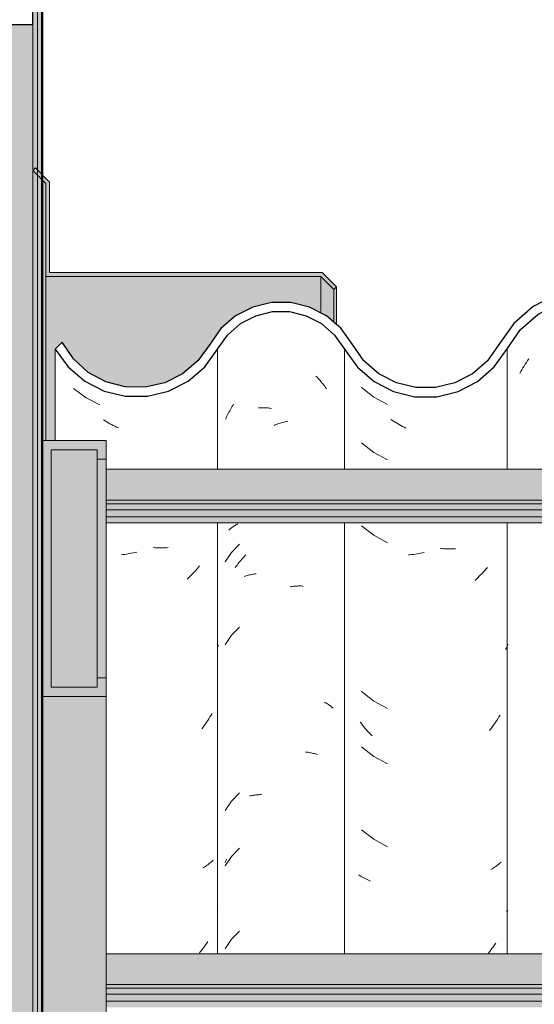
# Model space of a CAD drawing. Header units: metres. Extents: x 9.7 to 43.6, y -0.5 to 5.6.
# Tile 121 of 154: x 32.838 to 33.119, y 3.516 to 4.053. Entities that reach past the tile are written whole.
import ezdxf

# ---------------------------------------------------------------- set-up
doc = ezdxf.new("R2010")
doc.units = ezdxf.units.M
for name, color, linetype, lineweight in [('A-ANNO-DIMS', 7, 'Continuous', 9), ('A-ANNO-DIMS-50', 7, 'Continuous', 9), ('A-DETL-GENF', 7, 'Continuous', 5), ('A-GLAZ-CWMG', 7, 'Continuous', 5), ('A-ROOF', 7, 'Continuous', 5), ('A-ROOF-MCUT', 7, 'Continuous', 15), ('A-ROOF-OTLN', 7, 'Continuous', 5), ('A-ROOF-PATT', 7, 'Continuous', 5), ('A-WALL', 7, 'Continuous', 5), ('A-WALL-PATT', 7, 'Continuous', 5), ('I-WALL', 7, 'Continuous', 5)]:
    doc.layers.add(name, color=color, linetype=linetype, lineweight=lineweight)
doc.layers.add('A-DETL', color=7, linetype='Continuous', lineweight=5, true_color=0x00a600)
doc.styles.add('Arial', font='arial.ttf', dxfattribs={"height": 0.075})
doc.dimstyles.new('Com_linha__ref__contínua__-_Cor_Vermelha_Arial_1_5mm', dxfattribs={"dimscale": 0.3048, "dimtxt": 0.076519, "dimasz": 0.328084, "dimexe": 0.246063, "dimexo": 0.246063, "dimgap": 0.024606, "dimtad": 1, "dimrnd": 0.01, "dimzin": 0, "dimdsep": 46, "dimtxsty": 'Arial', "dimblk1": 'OBLIQUE', "dimblk2": 'OBLIQUE', "dimsah": 1, "dimcen": 0.09, "dimdle": 0.246063, "dimazin": 0, "dimtfac": 1, "dimtdec": 4, "dimtix": 1, "dimtmove": 0, "dimatfit": 3, "dimfxl": 1, "dimtvp": 1, "dimtolj": 1, "dimtzin": 0, "dimarcsym": 2})

# ---------------------------------------------------------------- blocks, each defined once
blk = doc.blocks.new('FP_244-D')
at = {"layer": 'A-GLAZ-CWMG', "color": 9, "true_color": 0xc0c0c0}
for p, q in [((-17.81595, 3.86569), (-17.81531, 3.86666)), ((-17.81531, 3.86666), (-17.81465, 3.86762)), ((-17.81896, 3.86067), (-17.81839, 3.8617)), ((-17.81839, 3.8617), (-17.8178, 3.86272)), ((-17.8178, 3.86272), (-17.8172, 3.86372)), ((-17.8172, 3.86372), (-17.81658, 3.86471)), ((-17.81658, 3.86471), (-17.81595, 3.86569)), ((-17.81952, 3.85964), (-17.81896, 3.86067))]:
    blk.add_line(p, q, dxfattribs=at)
blk = doc.blocks.new('FP_245-D')
at = {"layer": 'A-GLAZ-CWMG', "color": 9, "true_color": 0xc0c0c0}
for p, q in [((-17.90581, 3.85198), (-17.89917, 3.84679)), ((-17.89917, 3.84679), (-17.89175, 3.84275)), ((-17.88894, 3.83396), (-17.88982, 3.83453)), ((-17.88805, 3.8334), (-17.88894, 3.83396)), ((-17.88716, 3.83285), (-17.88805, 3.8334)), ((-17.88627, 3.83232), (-17.88716, 3.83285)), ((-17.88537, 3.83181), (-17.88627, 3.83232)), ((-17.88446, 3.83132), (-17.88537, 3.83181)), ((-17.88355, 3.83084), (-17.88446, 3.83132)), ((-17.88264, 3.83038), (-17.88355, 3.83084)), ((-17.88172, 3.82993), (-17.88264, 3.83038)), ((-17.90581, 3.82184), (-17.89917, 3.81664)), ((-17.89917, 3.81664), (-17.89175, 3.8126)), ((-17.90581, 3.77662), (-17.89917, 3.77143)), ((-17.89917, 3.77143), (-17.89175, 3.76739)), ((-17.86185, 3.7642), (-17.86278, 3.76428)), ((-17.86092, 3.76413), (-17.86185, 3.7642)), ((-17.86, 3.76408), (-17.86092, 3.76413)), ((-17.85908, 3.76405), (-17.86, 3.76408)), ((-17.85545, 3.76408), (-17.85635, 3.76405)), ((-17.85455, 3.76413), (-17.85545, 3.76408)), ((-17.87922, 3.76081), (-17.88015, 3.76073)), ((-17.87829, 3.7609), (-17.87922, 3.76081)), ((-17.87736, 3.76101), (-17.87829, 3.7609)), ((-17.87642, 3.76114), (-17.87736, 3.76101)), ((-17.87548, 3.76129), (-17.87642, 3.76114)), ((-17.87455, 3.76145), (-17.87548, 3.76129)), ((-17.8736, 3.76163), (-17.87455, 3.76145)), ((-17.87266, 3.76183), (-17.8736, 3.76163)), ((-17.87172, 3.76205), (-17.87266, 3.76183)), ((-17.85817, 3.76403), (-17.85908, 3.76405)), ((-17.85726, 3.76403), (-17.85817, 3.76403)), ((-17.85635, 3.76405), (-17.85726, 3.76403)), ((-17.83718, 3.75394), (-17.8379, 3.7531)), ((-17.84241, 3.74831), (-17.8432, 3.74756)), ((-17.84164, 3.74907), (-17.84241, 3.74831)), ((-17.84087, 3.74985), (-17.84164, 3.74907)), ((-17.84011, 3.75064), (-17.84087, 3.74985)), ((-17.83936, 3.75144), (-17.84011, 3.75064)), ((-17.83862, 3.75226), (-17.83936, 3.75144)), ((-17.8379, 3.7531), (-17.83862, 3.75226)), ((-17.8432, 3.74756), (-17.844, 3.74682)), ((-17.8264, 3.71102), (-17.82684, 3.71006)), ((-17.82598, 3.71199), (-17.8264, 3.71102)), ((-17.82684, 3.71006), (-17.82729, 3.70912)), ((-17.90581, 3.6862), (-17.89917, 3.681)), ((-17.89917, 3.681), (-17.89175, 3.67696)), ((-17.83029, 3.67333), (-17.83087, 3.67235)), ((-17.90593, 3.66871), (-17.90661, 3.6696)), ((-17.90524, 3.66784), (-17.90593, 3.66871)), ((-17.90453, 3.66698), (-17.90524, 3.66784)), ((-17.83398, 3.66766), (-17.83464, 3.66675)), ((-17.83333, 3.66857), (-17.83398, 3.66766)), ((-17.8327, 3.6695), (-17.83333, 3.66857)), ((-17.83207, 3.67044), (-17.8327, 3.6695)), ((-17.83147, 3.67139), (-17.83207, 3.67044)), ((-17.83087, 3.67235), (-17.83147, 3.67139)), ((-17.90382, 3.66614), (-17.90453, 3.66698)), ((-17.90309, 3.6653), (-17.90382, 3.66614)), ((-17.90235, 3.66448), (-17.90309, 3.6653)), ((-17.90161, 3.66368), (-17.90235, 3.66448)), ((-17.90085, 3.66289), (-17.90161, 3.66368)), ((-17.90008, 3.66211), (-17.90085, 3.66289)), ((-17.83531, 3.66586), (-17.83599, 3.66498)), ((-17.83464, 3.66675), (-17.83531, 3.66586)), ((-17.90581, 3.65605), (-17.89917, 3.65086)), ((-17.89917, 3.65086), (-17.89175, 3.64682)), ((-17.90581, 3.61084), (-17.89917, 3.60564)), ((-17.89917, 3.60564), (-17.89175, 3.6016)), ((-17.83026, 3.59273), (-17.83084, 3.59223)), ((-17.82969, 3.59323), (-17.83026, 3.59273)), ((-17.8346, 3.5895), (-17.83528, 3.58909)), ((-17.83395, 3.58993), (-17.8346, 3.5895)), ((-17.8333, 3.59037), (-17.83395, 3.58993)), ((-17.83267, 3.59082), (-17.8333, 3.59037)), ((-17.83204, 3.59128), (-17.83267, 3.59082)), ((-17.83144, 3.59175), (-17.83204, 3.59128)), ((-17.83084, 3.59223), (-17.83144, 3.59175)), ((-17.90664, 3.58577), (-17.90731, 3.58619)), ((-17.90596, 3.58536), (-17.90664, 3.58577)), ((-17.90527, 3.58497), (-17.90596, 3.58536)), ((-17.90457, 3.58459), (-17.90527, 3.58497)), ((-17.90385, 3.58422), (-17.90457, 3.58459)), ((-17.90313, 3.58387), (-17.90385, 3.58422)), ((-17.90239, 3.58352), (-17.90313, 3.58387)), ((-17.90164, 3.5832), (-17.90239, 3.58352)), ((-17.90089, 3.58288), (-17.90164, 3.5832)), ((-17.82637, 3.56659), (-17.82677, 3.56611)), ((-17.82598, 3.56707), (-17.82637, 3.56659)), ((-17.83594, 3.54448), (-17.83663, 3.54361)), ((-17.83525, 3.54536), (-17.83594, 3.54448)), ((-17.83458, 3.54626), (-17.83525, 3.54536)), ((-17.83392, 3.54716), (-17.83458, 3.54626)), ((-17.83328, 3.54808), (-17.83392, 3.54716)), ((-17.83264, 3.54901), (-17.83328, 3.54808))]:
    blk.add_line(p, q, dxfattribs=at)
blk = doc.blocks.new('FP_246-D')
at = {"layer": 'A-GLAZ-CWMG', "color": 9, "true_color": 0xc0c0c0}
for p, q in [((-17.93066, 3.85814), (-17.9301, 3.85758)), ((-17.9301, 3.85758), (-17.92955, 3.857)), ((-17.92955, 3.857), (-17.92901, 3.85641)), ((-17.92901, 3.85641), (-17.92847, 3.85582)), ((-17.92847, 3.85582), (-17.92795, 3.85521)), ((-17.92795, 3.85521), (-17.92743, 3.8546)), ((-17.92743, 3.8546), (-17.92692, 3.85397)), ((-17.92692, 3.85397), (-17.92641, 3.85333)), ((-17.92641, 3.85333), (-17.92592, 3.85269)), ((-17.92592, 3.85269), (-17.92543, 3.85203)), ((-17.92543, 3.85203), (-17.92496, 3.85137)), ((-17.97811, 3.83862), (-17.97772, 3.83935)), ((-17.97772, 3.83935), (-17.97731, 3.84008)), ((-17.97731, 3.84008), (-17.9769, 3.8408)), ((-17.9769, 3.8408), (-17.97648, 3.84151)), ((-17.97648, 3.84151), (-17.97604, 3.84221)), ((-17.97604, 3.84221), (-17.9756, 3.8429)), ((-17.96204, 3.84094), (-17.96141, 3.84097)), ((-17.96141, 3.84097), (-17.96078, 3.84099)), ((-17.96078, 3.84099), (-17.96014, 3.841)), ((-17.96014, 3.841), (-17.9595, 3.841)), ((-17.9595, 3.841), (-17.95885, 3.84098)), ((-17.95885, 3.84098), (-17.9582, 3.84096)), ((-17.9582, 3.84096), (-17.95755, 3.84092)), ((-17.95755, 3.84092), (-17.95689, 3.84086)), ((-17.95689, 3.84086), (-17.95623, 3.8408)), ((-17.95623, 3.8408), (-17.95557, 3.84072)), ((-17.95557, 3.84072), (-17.95491, 3.84063)), ((-17.97991, 3.83484), (-17.97957, 3.83561)), ((-17.97957, 3.83561), (-17.97922, 3.83637)), ((-17.97922, 3.83637), (-17.97886, 3.83712)), ((-17.97886, 3.83712), (-17.97849, 3.83787)), ((-17.97849, 3.83787), (-17.97811, 3.83862)), ((-17.95353, 3.83139), (-17.95286, 3.83165)), ((-17.95286, 3.83165), (-17.95219, 3.8319)), ((-17.95219, 3.8319), (-17.95152, 3.83214)), ((-17.95152, 3.83214), (-17.95085, 3.83236)), ((-17.95085, 3.83236), (-17.95018, 3.83257)), ((-17.95018, 3.83257), (-17.94951, 3.83277)), ((-17.94951, 3.83277), (-17.94884, 3.83296)), ((-17.94884, 3.83296), (-17.94817, 3.83313)), ((-17.94817, 3.83313), (-17.9475, 3.83329)), ((-17.9475, 3.83329), (-17.94683, 3.83344)), ((-17.94683, 3.83344), (-17.94616, 3.83357)), ((-17.9778, 3.77462), (-17.9774, 3.77496)), ((-17.9774, 3.77496), (-17.97699, 3.77529)), ((-17.97699, 3.77529), (-17.97657, 3.77561)), ((-17.97657, 3.77561), (-17.97614, 3.77592)), ((-17.97614, 3.77592), (-17.97569, 3.77623)), ((-17.97569, 3.77623), (-17.97524, 3.77652)), ((-17.97524, 3.77652), (-17.97478, 3.77681)), ((-17.97478, 3.77681), (-17.97431, 3.77709)), ((-17.97431, 3.77709), (-17.97384, 3.77736)), ((-17.97384, 3.77736), (-17.97335, 3.77762)), ((-17.97819, 3.77428), (-17.9778, 3.77462)), ((-17.97231, 3.76656), (-17.97669, 3.76211)), ((-17.97669, 3.76211), (-17.9802, 3.75695)), ((-17.97116, 3.75837), (-17.97062, 3.75897)), ((-17.97062, 3.75897), (-17.97008, 3.75956)), ((-17.97008, 3.75956), (-17.96954, 3.76014)), ((-17.96954, 3.76014), (-17.96898, 3.7607)), ((-17.97465, 3.75389), (-17.97418, 3.75456)), ((-17.97418, 3.75456), (-17.97369, 3.75522)), ((-17.97369, 3.75522), (-17.9732, 3.75586)), ((-17.9732, 3.75586), (-17.9727, 3.7565)), ((-17.9727, 3.7565), (-17.9722, 3.75713)), ((-17.9722, 3.75713), (-17.97168, 3.75776)), ((-17.97168, 3.75776), (-17.97116, 3.75837)), ((-17.96977, 3.749), (-17.96922, 3.74918)), ((-17.96922, 3.74918), (-17.96866, 3.74935)), ((-17.96866, 3.74935), (-17.96809, 3.74952)), ((-17.96809, 3.74952), (-17.96752, 3.74967)), ((-17.96752, 3.74967), (-17.96694, 3.7498)), ((-17.96694, 3.7498), (-17.96635, 3.74993)), ((-17.96635, 3.74993), (-17.96576, 3.75005)), ((-17.96576, 3.75005), (-17.96516, 3.75015)), ((-17.96516, 3.75015), (-17.96456, 3.75025)), ((-17.96456, 3.75025), (-17.96395, 3.75033)), ((-17.96395, 3.75033), (-17.96333, 3.7504)), ((-17.94477, 3.74338), (-17.94411, 3.74348)), ((-17.94411, 3.74348), (-17.94345, 3.74356)), ((-17.94345, 3.74356), (-17.94279, 3.74363)), ((-17.94279, 3.74363), (-17.94213, 3.74369)), ((-17.94213, 3.74369), (-17.94148, 3.74373)), ((-17.94148, 3.74373), (-17.94083, 3.74376)), ((-17.94083, 3.74376), (-17.94018, 3.74378)), ((-17.94018, 3.74378), (-17.93954, 3.74379)), ((-17.93954, 3.74379), (-17.9389, 3.74379)), ((-17.9389, 3.74379), (-17.93826, 3.74377)), ((-17.93826, 3.74377), (-17.93763, 3.74374)), ((-17.97231, 3.72134), (-17.97669, 3.71689)), ((-17.97669, 3.71689), (-17.9802, 3.71173)), ((-17.92627, 3.68051), (-17.92578, 3.68026)), ((-17.92578, 3.68026), (-17.9253, 3.67999)), ((-17.9253, 3.67999), (-17.92482, 3.67972)), ((-17.92482, 3.67972), (-17.92436, 3.67943)), ((-17.92436, 3.67943), (-17.9239, 3.67914)), ((-17.9239, 3.67914), (-17.92346, 3.67884)), ((-17.92346, 3.67884), (-17.92302, 3.67853)), ((-17.92302, 3.67853), (-17.9226, 3.67821)), ((-17.9226, 3.67821), (-17.92218, 3.67788)), ((-17.92218, 3.67788), (-17.92178, 3.67755)), ((-17.92178, 3.67755), (-17.92138, 3.67721)), ((-17.93633, 3.65321), (-17.93572, 3.65315)), ((-17.93572, 3.65315), (-17.9351, 3.65307)), ((-17.9351, 3.65307), (-17.9345, 3.65298)), ((-17.9345, 3.65298), (-17.9339, 3.65288)), ((-17.9339, 3.65288), (-17.9333, 3.65277)), ((-17.9333, 3.65277), (-17.93271, 3.65265)), ((-17.93271, 3.65265), (-17.93213, 3.65251)), ((-17.93213, 3.65251), (-17.93155, 3.65237)), ((-17.93155, 3.65237), (-17.93099, 3.65221)), ((-17.93099, 3.65221), (-17.93042, 3.65204)), ((-17.93042, 3.65204), (-17.92987, 3.65187)), ((-17.97231, 3.63091), (-17.97669, 3.62646)), ((-17.96347, 3.62981), (-17.96285, 3.62987)), ((-17.96285, 3.62987), (-17.96222, 3.62992)), ((-17.96222, 3.62992), (-17.96159, 3.62996)), ((-17.96159, 3.62996), (-17.96096, 3.62999)), ((-17.96096, 3.62999), (-17.96032, 3.63)), ((-17.97669, 3.62646), (-17.9802, 3.6213)), ((-17.96706, 3.6292), (-17.96648, 3.62933)), ((-17.96648, 3.62933), (-17.96589, 3.62945)), ((-17.96589, 3.62945), (-17.96529, 3.62956)), ((-17.96529, 3.62956), (-17.96469, 3.62966)), ((-17.96469, 3.62966), (-17.96408, 3.62974)), ((-17.96408, 3.62974), (-17.96347, 3.62981)), ((-17.97231, 3.60077), (-17.97669, 3.59632)), ((-17.97669, 3.59632), (-17.9802, 3.59116)), ((-17.9802, 3.59301), (-17.97995, 3.59361)), ((-17.97995, 3.59361), (-17.97969, 3.5942)), ((-17.97969, 3.5942), (-17.97942, 3.59479)), ((-17.97231, 3.55556), (-17.97669, 3.55111)), ((-17.97669, 3.55111), (-17.9802, 3.54595))]:
    blk.add_line(p, q, dxfattribs=at)
blk = doc.blocks.new('FP_247-D')
at = {"layer": 'A-GLAZ-CWMG', "color": 9, "true_color": 0xc0c0c0}
for p, q in [((-18.06281, 3.85151), (-18.05604, 3.84647)), ((-18.05604, 3.84647), (-18.04854, 3.84259)), ((-18.0457, 3.83387), (-18.04658, 3.83443)), ((-18.04481, 3.83333), (-18.0457, 3.83387)), ((-18.04391, 3.8328), (-18.04481, 3.83333)), ((-18.04301, 3.83229), (-18.04391, 3.8328)), ((-18.0421, 3.8318), (-18.04301, 3.83229)), ((-18.04119, 3.83132), (-18.0421, 3.8318)), ((-18.04028, 3.83086), (-18.04119, 3.83132)), ((-18.03936, 3.83042), (-18.04028, 3.83086)), ((-18.03843, 3.82999), (-18.03936, 3.83042)), ((-18.01856, 3.76466), (-18.01949, 3.76472)), ((-18.01764, 3.76461), (-18.01856, 3.76466)), ((-18.01672, 3.76457), (-18.01764, 3.76461)), ((-18.0158, 3.76456), (-18.01672, 3.76457)), ((-18.01489, 3.76456), (-18.0158, 3.76456)), ((-18.01399, 3.76457), (-18.01489, 3.76456)), ((-18.01309, 3.76461), (-18.01399, 3.76457)), ((-18.01219, 3.76465), (-18.01309, 3.76461)), ((-18.0113, 3.76472), (-18.01219, 3.76465)), ((-18.03593, 3.76092), (-18.03686, 3.76082)), ((-18.03499, 3.76103), (-18.03593, 3.76092)), ((-18.03406, 3.76117), (-18.03499, 3.76103)), ((-18.03312, 3.76131), (-18.03406, 3.76117)), ((-18.03218, 3.76148), (-18.03312, 3.76131)), ((-18.03124, 3.76166), (-18.03218, 3.76148)), ((-18.0303, 3.76186), (-18.03124, 3.76166)), ((-18.02936, 3.76208), (-18.0303, 3.76186)), ((-18.02842, 3.76231), (-18.02936, 3.76208)), ((-17.99481, 3.75397), (-17.99553, 3.75312)), ((-17.9941, 3.75483), (-17.99481, 3.75397)), ((-18.00005, 3.74834), (-18.00084, 3.74759)), ((-17.99927, 3.7491), (-18.00005, 3.74834)), ((-17.9985, 3.74988), (-17.99927, 3.7491)), ((-17.99774, 3.75067), (-17.9985, 3.74988)), ((-17.99699, 3.75148), (-17.99774, 3.75067)), ((-17.99625, 3.75229), (-17.99699, 3.75148)), ((-17.99553, 3.75312), (-17.99625, 3.75229)), ((-17.9841, 3.71078), (-17.98439, 3.71015)), ((-17.98381, 3.71142), (-17.9841, 3.71078)), ((-17.9879, 3.67333), (-17.98848, 3.67236)), ((-17.98733, 3.67431), (-17.9879, 3.67333)), ((-17.9916, 3.66768), (-17.99226, 3.66677)), ((-17.99095, 3.66859), (-17.9916, 3.66768)), ((-17.99031, 3.66952), (-17.99095, 3.66859)), ((-17.98969, 3.67045), (-17.99031, 3.66952)), ((-17.98908, 3.6714), (-17.98969, 3.67045)), ((-17.98848, 3.67236), (-17.98908, 3.6714)), ((-17.99226, 3.66677), (-17.99293, 3.66588)), ((-17.98845, 3.59272), (-17.98905, 3.59224)), ((-17.98787, 3.59321), (-17.98845, 3.59272)), ((-17.9873, 3.59372), (-17.98787, 3.59321)), ((-17.98675, 3.59423), (-17.9873, 3.59372)), ((-17.99157, 3.59042), (-17.99223, 3.59)), ((-17.99092, 3.59086), (-17.99157, 3.59042)), ((-17.99028, 3.59131), (-17.99092, 3.59086)), ((-17.98966, 3.59177), (-17.99028, 3.59131)), ((-17.98905, 3.59224), (-17.98966, 3.59177)), ((-17.98381, 3.56724), (-17.98389, 3.56714)), ((-17.98964, 3.54996), (-17.99026, 3.54902)), ((-17.99356, 3.54451), (-17.99426, 3.54364)), ((-17.99288, 3.54539), (-17.99356, 3.54451)), ((-17.9922, 3.54628), (-17.99288, 3.54539)), ((-17.99154, 3.54718), (-17.9922, 3.54628)), ((-17.9909, 3.5481), (-17.99154, 3.54718)), ((-17.99026, 3.54902), (-17.9909, 3.5481))]:
    blk.add_line(p, q, dxfattribs=at)
blk = doc.blocks.new('Rectangular Mullion - Telha Fibrocimento - Ondulada-V241-D')
at = {"layer": 'A-GLAZ-CWMG', "true_color": 0x808080}
h = blk.add_hatch(dxfattribs=at)
h.set_pattern_fill('FP_32', color=8, style=0, pattern_type=2)
h.set_pattern_definition([(50, (-14.575, 2.812), (0.364365, -0.031877), [0.0381, -0.4191]), (355, (-14.575, 2.812), (-0.070485, 0.382117), [0.03048, -0.33528]), (100.451, (-14.545, 2.81), (0.293886, 0.35023), [0.03238, -0.35618]), (46.184, (-14.575, 2.914), (0.54216, -0.084084), [0.05715, -0.62865]), (96.636, (-14.53, 2.907), (0.474805, 0.494854), [0.04857, -0.53427]), (351.184, (-14.575, 2.914), (0.47481, 0.49485), [0.04572, -0.50292]), (21, (-14.524, 2.888), (0.303226, -0.204528), [0.0381, -0.4191]), (326, (-14.524, 2.888), (0.123607, 0.36838), [0.03048, -0.33528]), (71.451, (-14.499, 2.871), (0.426833, 0.16384), [0.03238, -0.35618]), (37.5, (-14.575, 2.812), (0.0061807, 0.169108), [0.01676, -0.31445, 0.01676, -0.3236, -0.33655]), (37.5, (-14.575, 2.812), (0.0061807, 0.169108), [-0.67158, 0.01676, -0.31979]), (7.5, (-14.575, 2.812), (0.133641, 0.200358), [0.01676, -0.17729, 0.01676, -0.30683, -0.12827]), (7.5, (-14.575, 2.812), (0.133641, 0.200358), [-0.51765, 0.01676, -0.11151]), (327.5, (-14.688, 2.812), (0.2711816, -0.0114606), [0.01676, -0.11024, 0.01676, -0.37948, -0.52578]), (327.5, (-14.688, 2.812), (0.2711816, -0.0114606), [-0.52324, 0.01676, -0.50902]), (317.5, (-14.739, 2.812), (0.296258, 0.05085), [0.01676, -0.14834, 0.01676, -0.24638, -0.37338]), (317.5, (-14.739, 2.812), (0.296258, 0.05085), [-0.42824, 0.01676, -0.35662])])
h.paths.add_polyline_path([(-17.48605, 3.84925), (-17.49202, 3.85024), (-17.48683, 3.8513), (-17.48635, 3.85003)])
h.paths.add_polyline_path([(-17.30876, 3.84479), (-17.29677, 3.8476), (-17.2858, 3.85325), (-17.2765, 3.86139), (-17.26249, 3.88151), (-17.25346, 3.88956), (-17.24283, 3.89525), (-17.23089, 3.89828), (-17.21788, 3.89817), (-17.20522, 3.89472), (-17.19624, 3.89013), (-17.18662, 3.88171), (-17.17184, 3.86263), (-17.16126, 3.85474), (-17.14891, 3.85029), (-17.14834, 3.85233), (-17.14419, 3.84914), (-17.13591, 3.84809), (-17.12296, 3.84973), (-17.11801, 3.85172), (-17.11892, 3.85426), (-17.11821, 3.85464), (-17.11237, 3.85771), (-17.11074, 3.85464), (-17.09964, 3.86308), (-17.09128, 3.87341), (-17.09493, 3.87548), (-17.09185, 3.88056), (-17.1035, 3.86618), (-17.11387, 3.85876), (-17.12412, 3.85462), (-17.13601, 3.85312), (-17.14905, 3.85517), (-17.15873, 3.85907), (-17.16859, 3.86652), (-17.17566, 3.87491), (-17.17951, 3.87332), (-17.18662, 3.88346), (-17.18396, 3.8863), (-17.18735, 3.88854), (-17.19124, 3.89002), (-17.18875, 3.88533), (-17.19624, 3.89192), (-17.1943, 3.89482), (-17.20756, 3.90091), (-17.21788, 3.90338), (-17.21915, 3.90072), (-17.21994, 3.90091), (-17.2328, 3.90091), (-17.24508, 3.89793), (-17.25793, 3.89073), (-17.26608, 3.88363), (-17.26691, 3.88363), (-17.27289, 3.87543), (-17.27232, 3.8748), (-17.27349, 3.87314), (-17.27443, 3.87314), (-17.28263, 3.86139), (-17.2895, 3.85538), (-17.30013, 3.84984), (-17.31302, 3.84697), (-17.31989, 3.84697), (-17.31764, 3.84966), (-17.31829, 3.84966), (-17.32909, 3.852), (-17.33902, 3.85688), (-17.34751, 3.86402), (-17.3551, 3.87466), (-17.36207, 3.88597), (-17.37297, 3.89657), (-17.38611, 3.90414), (-17.40262, 3.90826), (-17.41624, 3.90846), (-17.43053, 3.90514), (-17.44399, 3.89818), (-17.45535, 3.88808), (-17.47008, 3.86642), (-17.47821, 3.85911), (-17.48783, 3.85398), (-17.4927, 3.85235), (-17.49309, 3.85003), (-17.49651, 3.85178), (-17.49935, 3.8513), (-17.50994, 3.85141), (-17.52172, 3.8548), (-17.52951, 3.85886), (-17.53771, 3.86609), (-17.55203, 3.88678), (-17.56261, 3.8962), (-17.57707, 3.90331), (-17.58958, 3.90625), (-17.60449, 3.90591), (-17.61659, 3.90297), (-17.62913, 3.89645), (-17.63978, 3.88711), (-17.65416, 3.86653), (-17.66231, 3.85932), (-17.67192, 3.85426), (-17.68244, 3.85165), (-17.6939, 3.85179), (-17.70557, 3.85514), (-17.71342, 3.85923), (-17.72159, 3.86641), (-17.73592, 3.88685), (-17.74644, 3.89611), (-17.76056, 3.90302), (-17.77294, 3.90594), (-17.78632, 3.90596), (-17.79988, 3.90265), (-17.81228, 3.89619), (-17.82283, 3.88697), (-17.83721, 3.86663), (-17.84538, 3.85951), (-17.85498, 3.85454), (-17.86546, 3.85198), (-17.87672, 3.85209), (-17.88836, 3.85539), (-17.89631, 3.85951), (-17.90448, 3.86663), (-17.9169, 3.88412), (-17.92487, 3.89106), (-17.93593, 3.89634), (-17.94503, 3.89842), (-17.95497, 3.89842), (-17.96519, 3.89592), (-17.97455, 3.89106), (-17.98251, 3.88412), (-17.99509, 3.86661), (-18.00343, 3.85952), (-18.01318, 3.85462), (-18.02501, 3.8522), (-18.03469, 3.85235), (-18.04609, 3.85557), (-18.05665, 3.86193), (-18.06296, 3.86763), (-18.06914, 3.87669), (-18.07282, 3.87295), (-18.06578, 3.86325), (-18.05484, 3.85451), (-18.04523, 3.84982), (-18.03452, 3.84723), (-18.02262, 3.84723), (-18.01104, 3.85003), (-18.00043, 3.85546), (-17.99136, 3.86325), (-17.97888, 3.88065), (-17.9718, 3.88684), (-17.96348, 3.89117), (-17.95439, 3.8934), (-17.94445, 3.89325), (-17.93573, 3.89106), (-17.92761, 3.88684), (-17.91956, 3.87926), (-17.9081, 3.86313), (-17.89902, 3.85526), (-17.88672, 3.84936), (-17.87624, 3.84694), (-17.86476, 3.84697), (-17.85313, 3.84984), (-17.8425, 3.85538), (-17.83345, 3.8633), (-17.81908, 3.88363), (-17.80942, 3.89205), (-17.79808, 3.89793), (-17.78569, 3.90094), (-17.77294, 3.90091), (-17.76056, 3.89785), (-17.74924, 3.89192), (-17.73962, 3.88346), (-17.72531, 3.86303), (-17.71624, 3.85506), (-17.70557, 3.84949), (-17.69327, 3.84662), (-17.68189, 3.84663), (-17.67022, 3.84951), (-17.65955, 3.8551), (-17.6505, 3.86308), (-17.63614, 3.88364), (-17.62642, 3.8922), (-17.61498, 3.89818), (-17.60246, 3.90126), (-17.58878, 3.90106), (-17.5751, 3.89713), (-17.56563, 3.89216), (-17.55593, 3.88359), (-17.54158, 3.86288), (-17.53247, 3.85479), (-17.51982, 3.84866), (-17.50926, 3.84624), (-17.49782, 3.84628), (-17.4846, 3.85003), (-17.47534, 3.85498), (-17.46629, 3.86313), (-17.45172, 3.8846), (-17.44153, 3.89375), (-17.42947, 3.90015), (-17.41579, 3.90342), (-17.40068, 3.90289), (-17.38941, 3.90003), (-17.37739, 3.89356), (-17.36725, 3.88435), (-17.35918, 3.87295), (-17.35597, 3.87295), (-17.35148, 3.86663), (-17.34825, 3.86381), (-17.35262, 3.86237), (-17.34331, 3.85951), (-17.34563, 3.85587), (-17.34272, 3.85356), (-17.33297, 3.84816), (-17.32107, 3.84498), (-17.31173, 3.84484)])
h.paths.add_polyline_path([(-16.96657, 3.84716), (-16.96657, 3.8486), (-16.96872, 3.84913), (-16.97978, 3.85436), (-16.98916, 3.85819), (-16.9986, 3.86529), (-17.0143, 3.88523), (-17.02591, 3.89379), (-17.03941, 3.89888), (-17.05135, 3.90039), (-17.05458, 3.9), (-17.06406, 3.89709), (-17.07509, 3.89073), (-17.08313, 3.88295), (-17.0734, 3.8898), (-17.06193, 3.89406), (-17.04946, 3.8952), (-17.03742, 3.89314), (-17.02822, 3.88947), (-17.01848, 3.88232), (-17.0053, 3.86529), (-17.00268, 3.86255), (-16.9955, 3.85638), (-16.98734, 3.85162), (-16.97718, 3.84829), (-16.96684, 3.84719)])
h.paths.add_polyline_path([(-17.14041, 3.85054), (-17.14399, 3.85255), (-17.14027, 3.85163)])
h.paths.add_polyline_path([(-17.17204, 3.86328), (-17.17406, 3.86977), (-17.16885, 3.86618), (-17.17184, 3.86346)])
h.paths.add_polyline_path([(-17.28045, 3.8633), (-17.28045, 3.86468), (-17.28121, 3.86397)])
at = {"layer": 'A-GLAZ-CWMG', "lineweight": 25}
blk.add_line((-18.06914, 3.87669), (-18.07282, 3.87295), dxfattribs=at)
at = {"layer": 'A-GLAZ-CWMG'}
for p, q in [((-18.07282, 3.82309), (-18.07282, 3.87295)), ((-17.98432, 3.80742), (-17.98432, 3.87295)), ((-17.9151, 3.80742), (-17.9151, 3.87295)), ((-17.82649, 3.80742), (-17.82649, 3.87314)), ((-17.98432, 3.54319), (-17.98432, 3.77825)), ((-17.9151, 3.54319), (-17.9151, 3.77825)), ((-17.82649, 3.54319), (-17.82649, 3.77825))]:
    blk.add_line(p, q, dxfattribs=at)
at = {"layer": 'A-GLAZ-CWMG', "lineweight": 25, "flags": 128}
for points in [[(-17.72785, 3.87535), (-17.73592, 3.88685), (-17.74644, 3.89611), (-17.75883, 3.90259), (-17.77238, 3.90594), (-17.78632, 3.90596), (-17.79988, 3.90265), (-17.81228, 3.89619), (-17.82283, 3.88697), (-17.83093, 3.87548)], [(-17.91077, 3.87548), (-17.9169, 3.88412), (-17.92487, 3.89106), (-17.93423, 3.89592), (-17.94445, 3.89842), (-17.95497, 3.89842), (-17.96519, 3.89592), (-17.97455, 3.89106), (-17.98251, 3.88412), (-17.98864, 3.87548)], [(-17.82649, 3.87314), (-17.81908, 3.88363), (-17.80942, 3.89205), (-17.79808, 3.89793), (-17.78569, 3.90094), (-17.77294, 3.90091), (-17.76056, 3.89785), (-17.74924, 3.89192), (-17.73962, 3.88346), (-17.73225, 3.87295)], [(-17.98432, 3.87295), (-17.97888, 3.88065), (-17.9718, 3.88684), (-17.96348, 3.89117), (-17.95439, 3.8934), (-17.94503, 3.8934), (-17.93593, 3.89117), (-17.92761, 3.88684), (-17.92054, 3.88065), (-17.9151, 3.87295)], [(-18.07282, 3.87295), (-18.06578, 3.86325), (-18.0567, 3.85546), (-18.04609, 3.85003), (-18.03452, 3.84723), (-18.02262, 3.84723), (-18.01104, 3.85003), (-18.00043, 3.85546), (-17.99136, 3.86325), (-17.98432, 3.87295)], [(-17.98864, 3.87548), (-17.99509, 3.86661), (-18.00343, 3.85952), (-18.01318, 3.85462), (-18.0238, 3.85218), (-18.03469, 3.85235), (-18.04523, 3.8551), (-18.05484, 3.86029), (-18.06296, 3.86763), (-18.06914, 3.87669)], [(-17.9151, 3.87295), (-17.9081, 3.86313), (-17.89902, 3.85526), (-17.88836, 3.84976), (-17.87672, 3.84694), (-17.86476, 3.84697), (-17.85313, 3.84984), (-17.8425, 3.85538), (-17.83345, 3.8633), (-17.82649, 3.87314)], [(-17.83093, 3.87548), (-17.83721, 3.86663), (-17.84538, 3.85951), (-17.85498, 3.85454), (-17.86546, 3.85198), (-17.87624, 3.85198), (-17.88672, 3.85454), (-17.89631, 3.85951), (-17.90448, 3.86663), (-17.91077, 3.87548)]]:
    blk.add_lwpolyline(points, dxfattribs=at)
at = {"layer": 'A-GLAZ-CWMG'}
for name in ['FP_244-D', 'FP_246-D', 'FP_247-D', 'FP_245-D']:
    blk.add_blockref(name, (0, 0), dxfattribs=at)
blk = doc.blocks.new('LONGARINA_STEEL_FRAME - LONGARINA_STEEL_FRAME-1917798-D')
at = {"layer": 'A-ROOF', "true_color": 0x9fa09c}
h = blk.add_hatch(color=253, dxfattribs=at)
h.paths.add_polyline_path([(-18.08004, 3.68355), (-18.04504, 3.68355), (-18.04504, 3.69366), (-18.05004, 3.69366), (-18.05004, 3.6886), (-18.07504, 3.6886), (-18.07504, 3.81804), (-18.05004, 3.81804), (-18.05004, 3.81298), (-18.04504, 3.81298), (-18.04504, 3.82309), (-18.08004, 3.82309), (-18.08004, 3.74909)])
h.paths.add_polyline_path([(-16.76343, 3.68355), (-16.75754, 3.68355), (-16.75754, 3.69366), (-16.76254, 3.69366), (-16.76254, 3.6886), (-16.78754, 3.6886), (-16.78754, 3.81804), (-16.76254, 3.81804), (-16.76254, 3.81298), (-16.75754, 3.81298), (-16.75754, 3.82309), (-16.79254, 3.82309), (-16.79254, 3.68355), (-16.78754, 3.68355)])
h.paths.add_polyline_path([(-15.50226, 3.68355), (-15.47004, 3.68355), (-15.47004, 3.82309), (-15.50504, 3.82309), (-15.50504, 3.81298), (-15.50004, 3.81298), (-15.50004, 3.81804), (-15.47504, 3.81804), (-15.47504, 3.6886), (-15.50004, 3.6886), (-15.50004, 3.69366), (-15.50504, 3.69366), (-15.50504, 3.68355), (-15.50392, 3.68355)])
for points in [[(-18.05004, 3.6886), (-18.05004, 3.81804), (-18.07504, 3.81804), (-18.07504, 3.6886)], [(-18.05004, 3.69366), (-18.04504, 3.69366), (-18.04504, 3.81298), (-18.05004, 3.81298), (-18.05004, 3.74909)], [(-18.08004, 2.6571), (-18.04504, 2.6571), (-18.04504, 3.68355), (-18.08004, 3.68355), (-18.08004, 2.80482)]]:
    blk.add_hatch(color=253, dxfattribs=at).paths.add_polyline_path(points)
h = blk.add_hatch(color=253, dxfattribs=at)
h.paths.add_polyline_path([(-15.55364, 3.79061), (-15.50504, 3.79061), (-15.50504, 3.80742), (-15.64307, 3.80742), (-15.64976, 3.80589), (-15.66207, 3.80607), (-15.66724, 3.80742), (-16.19607, 3.80742), (-16.20276, 3.80589), (-16.21507, 3.80607), (-16.22024, 3.80742), (-16.74907, 3.80742), (-16.75754, 3.80548), (-16.75754, 3.79061), (-15.63984, 3.79061)])
h.paths.add_polyline_path([(-18.02501, 3.79061), (-16.79254, 3.79061), (-16.79254, 3.80742), (-17.30207, 3.80742), (-17.30876, 3.80589), (-17.32107, 3.80607), (-17.32624, 3.80742), (-18.04504, 3.80742), (-18.04504, 3.79061)])
h = blk.add_hatch(color=253, dxfattribs=at)
h.paths.add_polyline_path([(-16.75303, 3.78863), (-15.50504, 3.78863), (-15.50504, 3.79061), (-16.75754, 3.79061), (-16.75754, 3.78863)])
h.paths.add_polyline_path([(-18.02501, 3.78863), (-16.79254, 3.78863), (-16.79254, 3.79061), (-18.04504, 3.79061), (-18.04504, 3.78863)])
h = blk.add_hatch(color=253, dxfattribs=at)
h.paths.add_polyline_path([(-16.75754, 3.78537), (-15.50504, 3.78537), (-15.50504, 3.78863), (-16.75754, 3.78863), (-16.75754, 3.78764)])
h.paths.add_polyline_path([(-17.92804, 3.78537), (-16.79254, 3.78537), (-16.79254, 3.78863), (-18.04504, 3.78863), (-18.04504, 3.78537), (-18.02501, 3.78537)])
h = blk.add_hatch(color=253, dxfattribs=at)
h.paths.add_polyline_path([(-16.75518, 3.78151), (-15.50504, 3.78151), (-15.50504, 3.78537), (-16.75754, 3.78537), (-16.75754, 3.78151)])
h.paths.add_polyline_path([(-18.02501, 3.78151), (-16.79254, 3.78151), (-16.79254, 3.78537), (-18.04504, 3.78537), (-18.04504, 3.78151)])
h = blk.add_hatch(color=253, dxfattribs=at)
h.paths.add_polyline_path([(-16.68858, 3.77825), (-15.50504, 3.77825), (-15.50504, 3.78151), (-16.75754, 3.78151), (-16.75754, 3.77825), (-16.68983, 3.77825)])
h.paths.add_polyline_path([(-18.03525, 3.77825), (-16.79254, 3.77825), (-16.79302, 3.78151), (-18.04504, 3.78151), (-18.04504, 3.77825)])
h = blk.add_hatch(color=253, dxfattribs=at)
h.paths.add_polyline_path([(-15.63984, 3.52638), (-15.50504, 3.52638), (-15.50504, 3.54319), (-15.64307, 3.54319), (-15.64976, 3.54166), (-15.66207, 3.54184), (-15.66724, 3.54319), (-16.19607, 3.54319), (-16.20276, 3.54166), (-16.21507, 3.54184), (-16.22024, 3.54319), (-16.74907, 3.54319), (-16.75754, 3.54125), (-16.75754, 3.52638), (-15.63998, 3.52638)])
h.paths.add_polyline_path([(-18.02501, 3.52638), (-16.79254, 3.52638), (-16.79254, 3.54319), (-17.30207, 3.54319), (-17.30876, 3.54166), (-17.32107, 3.54184), (-17.32624, 3.54319), (-18.04504, 3.54319), (-18.04504, 3.52638)])
h = blk.add_hatch(color=253, dxfattribs=at)
h.paths.add_polyline_path([(-16.75303, 3.5244), (-15.50504, 3.5244), (-15.50504, 3.52638), (-16.75754, 3.52638), (-16.75754, 3.5244)])
h.paths.add_polyline_path([(-18.02501, 3.5244), (-16.79254, 3.5244), (-16.79254, 3.52638), (-18.04504, 3.52638), (-18.04504, 3.5244)])
h = blk.add_hatch(color=253, dxfattribs=at)
h.paths.add_polyline_path([(-18.04504, 3.52114), (-16.79254, 3.52114), (-16.79254, 3.5244), (-18.04504, 3.5244), (-18.04504, 3.52341)])
h.paths.add_polyline_path([(-15.64201, 3.52114), (-15.50504, 3.52114), (-15.50504, 3.5244), (-16.75754, 3.5244), (-16.75754, 3.52114), (-15.64632, 3.52114)])
h = blk.add_hatch(color=253, dxfattribs=at)
h.paths.add_polyline_path([(-15.64201, 3.51728), (-15.50504, 3.51728), (-15.50504, 3.52114), (-16.75754, 3.52114), (-16.75754, 3.51728), (-15.6525, 3.51728)])
h.paths.add_polyline_path([(-18.02501, 3.51728), (-16.79254, 3.51728), (-16.79254, 3.52114), (-18.04504, 3.52114), (-18.04504, 3.51728)])
h = blk.add_hatch(color=253, dxfattribs=at)
h.paths.add_polyline_path([(-16.68983, 3.51402), (-15.50504, 3.51402), (-15.50554, 3.51728), (-16.75754, 3.51728), (-16.75754, 3.51402), (-16.69208, 3.51402)])
h.paths.add_polyline_path([(-18.04504, 3.51402), (-16.79254, 3.51402), (-16.79302, 3.51728), (-18.04504, 3.51728)])
at = {"layer": 'A-ROOF', "lineweight": 15}
for p, q in [((-18.08004, 3.82309), (-18.08004, 3.68355)), ((-18.04504, 3.82309), (-18.08004, 3.82309)), ((-18.07504, 3.6886), (-18.07504, 3.81804)), ((-18.07504, 3.81804), (-18.05004, 3.81804)), ((-18.05004, 3.81804), (-18.05004, 3.81298)), ((-18.04504, 3.81298), (-18.04504, 3.82309)), ((-18.05004, 3.81298), (-18.04504, 3.81298)), ((-18.04504, 3.69366), (-18.05004, 3.69366)), ((-18.05004, 3.69366), (-18.05004, 3.6886)), ((-18.04504, 3.68355), (-18.04504, 3.69366)), ((-18.08004, 3.68355), (-18.04504, 3.68355)), ((-18.05004, 3.6886), (-18.07504, 3.6886))]:
    blk.add_line(p, q, dxfattribs=at)
at = {"layer": 'A-ROOF'}
for p, q in [((-18.05004, 3.69366), (-18.05004, 3.81298)), ((-18.04504, 3.69366), (-18.04504, 3.81298)), ((-17.50994, 3.80742), (-18.04504, 3.80742)), ((-16.79254, 3.79061), (-18.04504, 3.79061)), ((-16.79254, 3.78863), (-18.04504, 3.78863)), ((-16.79254, 3.78537), (-18.04504, 3.78537)), ((-16.79254, 3.78151), (-18.04504, 3.78151)), ((-16.79254, 3.77825), (-18.04504, 3.77825)), ((-18.04504, 2.6571), (-18.04504, 3.68355)), ((-17.50994, 3.54319), (-18.04504, 3.54319)), ((-16.79254, 3.52638), (-18.04504, 3.52638)), ((-16.79254, 3.5244), (-18.04504, 3.5244)), ((-16.79254, 3.52114), (-18.04504, 3.52114)), ((-16.79254, 3.51728), (-18.04504, 3.51728))]:
    blk.add_line(p, q, dxfattribs=at)
blk = doc.blocks.new('DIMBLOCK61-D')
at = {"layer": 'A-ANNO-DIMS-50', "color": 242, "true_color": 0xbd2b2e, "transparency": 16777216}
for p, q in [((32.48234, 2.65), (32.48234, 4.325)), ((32.48234, 4.25), (32.43234, 4.3)), ((32.48234, 4.25), (32.40734, 4.25)), ((32.48234, 4.25), (32.53234, 4.2)), ((32.48234, 4.25), (32.78228, 4.25)), ((32.48234, 2.65), (32.43234, 2.7)), ((32.48234, 2.65), (32.40734, 2.65)), ((32.48234, 2.65), (32.53234, 2.6)), ((32.48234, 2.65), (32.78015, 2.65))]:
    blk.add_line(p, q, dxfattribs=at)
at = {"layer": 'A-ANNO-DIMS-50', "color": 0, "transparency": 16777216, "insert": (32.37748, 3.34876), "char_height": 0.075, "width": 0.2429787, "attachment_point": 1, "rotation": 90, "line_spacing_factor": 0.941778, "style": 'Arial'}
blk.add_mtext('1,60', dxfattribs=at)
blk = doc.blocks.new('_Oblique')
at = {"color": 0, "linetype": 'ByBlock', "lineweight": -2}
blk.add_line((-0.5, -0.5), (0.5, 0.5), dxfattribs=at)
blk = doc.blocks.new('DIMBLOCK62-D')
at = {"layer": 'A-ANNO-DIMS-50', "color": 242, "true_color": 0xbd2b2e, "transparency": 16777216}
for p, q in [((32.28234, -0.145), (32.28234, 4.325)), ((32.28234, 4.25), (32.23234, 4.3)), ((32.28234, 4.25), (32.20734, 4.25)), ((32.28234, 4.25), (32.33234, 4.2)), ((32.28234, 4.25), (32.55023, 4.25)), ((32.28234, -0.07), (32.23234, -0.02)), ((32.28234, -0.07), (32.20734, -0.07)), ((32.28234, -0.07), (32.33234, -0.12)), ((32.28234, -0.07), (32.78015, -0.07))]:
    blk.add_line(p, q, dxfattribs=at)
at = {"layer": 'A-ANNO-DIMS-50', "color": 0, "transparency": 16777216, "insert": (32.17748, 1.98876), "char_height": 0.075, "width": 0.2429787, "attachment_point": 1, "rotation": 90, "line_spacing_factor": 0.941778, "style": 'Arial'}
blk.add_mtext('4,32', dxfattribs=at)

msp = doc.modelspace()

# ---------------------------------------------------------------- hatches: boundary and pattern name
at = {"layer": 'A-DETL-GENF', "true_color": 0x464646}
h = msp.add_hatch(dxfattribs=at)
h.set_pattern_fill('FP_41', color=49, style=0, pattern_type=2)
h.set_pattern_definition([(45, (36.355194, 2.812), (-0.01767767, 0.01767767), [])])
h.paths.add_polyline_path([(32.70515, 2.35), (32.84515, 2.35), (32.84515, 2.65), (32.70515, 2.65), (32.70515, 2.53)])
h.paths.add_polyline_path([(35.60515, 2.35), (35.60515, 2.65), (35.46515, 2.65), (35.46515, 2.35)])
h.paths.add_polyline_path([(39.62152, 2.35), (39.68515, 2.35), (39.68515, 2.65), (39.54515, 2.64966), (39.54515, 2.35)])
h.paths.add_polyline_path([(32.70515, 4.05), (32.84515, 4.05), (32.84515, 4.25), (32.70515, 4.25), (32.70515, 4.1268)])
h.paths.add_polyline_path([(35.47015, 4.05), (35.60515, 4.05), (35.60515, 4.25), (35.46515, 4.25), (35.46515, 4.05), (35.46765, 4.05)])
at = {"layer": 'A-ROOF-PATT', "true_color": 0x575757}
h = msp.add_hatch(color=251, dxfattribs=at)
h.paths.add_polyline_path([(33.00922, 3.90549), (33.01064, 3.90692), (33.00258, 3.91466), (32.85415, 3.91466), (32.85415, 3.96404), (32.85015, 3.96808), (32.85015, 3.96522), (32.85215, 3.9632), (32.85215, 3.91264), (33.00258, 3.91221), (33.00781, 3.90692)])
h.paths.add_polyline_path([(35.30108, 3.90549), (35.30815, 3.91264), (35.45815, 3.91264), (35.45815, 3.9632), (35.46015, 3.96522), (35.46015, 3.96808), (35.45615, 3.96404), (35.45615, 3.91466), (35.30732, 3.91466), (35.29967, 3.90692)])
at = {"layer": 'A-ROOF-PATT', "true_color": 0x919191}
for points in [[(32.85215, 3.82309), (32.85215, 3.9632), (32.85015, 3.96522), (32.85015, 3.82309)], [(32.85215, 3.82309), (32.85738, 3.82309), (32.85738, 3.87295), (32.86105, 3.87669), (32.86723, 3.86763), (32.87536, 3.86029), (32.88496, 3.8551), (32.89568, 3.85234), (32.90758, 3.85245), (32.91915, 3.85569), (32.92677, 3.85952), (32.9351, 3.86661), (32.94768, 3.88412), (32.95585, 3.89117), (32.96671, 3.89634), (32.97581, 3.89842), (32.98574, 3.89842), (32.99597, 3.89592), (33.00215, 3.89271), (33.00215, 3.91264), (32.85215, 3.91264)], [(33.00922, 3.88766), (33.00922, 3.90549), (33.00215, 3.91264), (33.00258, 3.89249), (33.00532, 3.89106)], [(33.01064, 3.88643), (33.01064, 3.90692), (33.00922, 3.90549), (33.00966, 3.88729), (33.01017, 3.88684)]]:
    msp.add_hatch(color=252, dxfattribs=at).paths.add_polyline_path(points)
at = {"layer": 'A-WALL-PATT', "true_color": 0x808080}
for points in [[(32.84765, 2.65), (32.84765, 4.25), (32.84515, 4.25), (32.84515, 2.65)], [(32.84765, 2.65), (32.85015, 2.65023), (32.85015, 4.25), (32.84765, 4.25), (32.84765, 2.65033)], [(32.84515, 2.65), (32.84515, 4.05), (32.70515, 4.05), (32.70515, 2.65), (32.765, 2.65)]]:
    msp.add_hatch(color=8, dxfattribs=at).paths.add_polyline_path(points)

# ---------------------------------------------------------------- linework, layer by layer
at = {"layer": 'A-DETL', "color": 7, "lineweight": 25}
for p, q in [((32.84515, 4.05), (32.84515, 4.25)), ((32.70515, 4.05), (32.84515, 4.05))]:
    msp.add_line(p, q, dxfattribs=at)
at = {"layer": 'A-ROOF-MCUT'}
for p, q in [((32.8465, 3.97178), (32.84508, 3.97035)), ((32.84508, 3.97035), (32.85215, 3.9632)), ((32.85415, 3.96404), (32.8465, 3.97178)), ((32.85215, 3.9632), (32.85215, 3.91264)), ((32.85415, 3.91466), (32.85415, 3.96404)), ((33.00298, 3.91466), (32.85415, 3.91466)), ((33.01064, 3.90692), (33.00298, 3.91466)), ((32.85215, 3.91264), (33.00215, 3.91264)), ((33.00215, 3.91264), (33.00922, 3.90549)), ((33.00922, 3.90549), (33.01064, 3.90692))]:
    msp.add_line(p, q, dxfattribs=at)
at = {"layer": 'A-ROOF-OTLN'}
for p, q in [((32.85215, 3.91264), (32.85215, 3.82309)), ((33.00215, 3.91264), (33.00215, 3.89271)), ((33.00922, 3.90549), (33.00922, 3.88766)), ((33.01064, 3.90692), (33.01064, 3.88643))]:
    msp.add_line(p, q, dxfattribs=at)
at = {"layer": 'A-WALL'}
for p, q in [((32.84765, -0.07), (32.84765, 4.25)), ((32.84515, 2.65), (32.84515, 4.05))]:
    msp.add_line(p, q, dxfattribs=at)
at = {"layer": 'I-WALL', "lineweight": 50}
msp.add_line((32.85015, 2.65), (32.85015, 4.25), dxfattribs=at)

# ---------------------------------------------------------------- block references
at = {"layer": 'A-GLAZ-CWMG'}
msp.add_blockref('Rectangular Mullion - Telha Fibrocimento - Ondulada-V241-D', (50.93019, 0), dxfattribs=at)
at = {"layer": 'A-ROOF'}
msp.add_blockref('LONGARINA_STEEL_FRAME - LONGARINA_STEEL_FRAME-1917798-D', (50.93019, 0), dxfattribs=at)

# ---------------------------------------------------------------- dimensions: what is measured, and where the dimension line sits
at = {"layer": 'A-ANNO-DIMS', "color": 242, "true_color": 0xbd2b2e}
for base, p1, p2, override, picture, middle in [((32.28234, 4.25), (32.85515, -0.07), (32.69515, 4.25), {"dimpost": '<>', "dimfxl": 4.322962}, 'DIMBLOCK62-D', (32.23652, 2.09)), ((32.48234, 4.25), (32.85515, 2.65), (32.85728, 4.25), {"dimpost": '<>', "dimfxl": 1.600001}, 'DIMBLOCK61-D', (32.43655, 3.45))]:
    dim = msp.add_linear_dim(base=base, p1=p1, p2=p2, angle=90, dimstyle='Com_linha__ref__contínua__-_Cor_Vermelha_Arial_1_5mm', override=override, dxfattribs=at)
    dim.commit()
    dim.dimension.update_dxf_attribs({"geometry": picture, "text_midpoint": middle})

doc.saveas('drawing.dxf')
